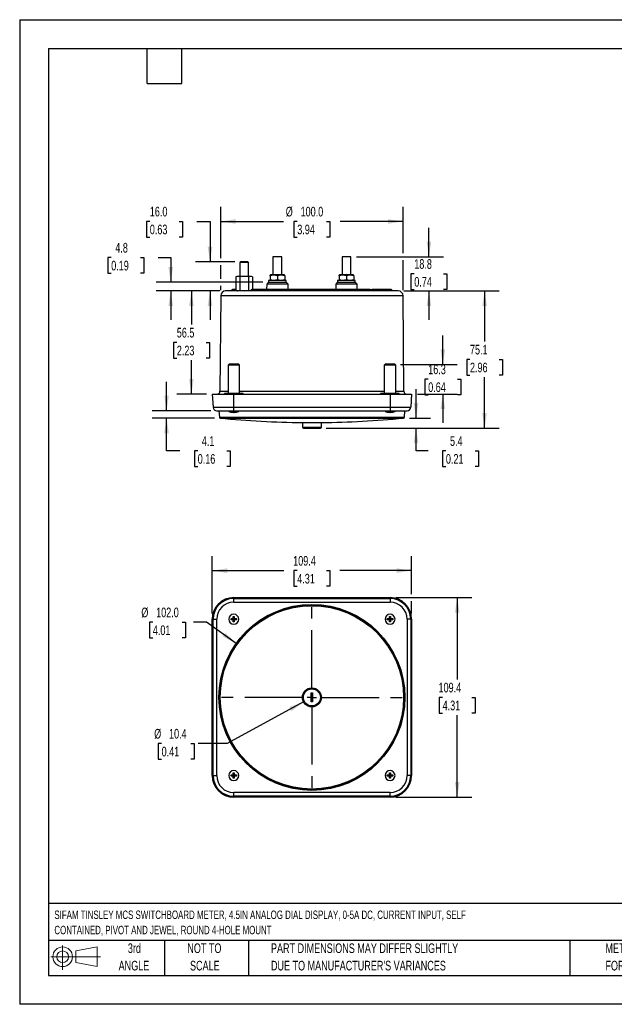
# Model space of a CAD drawing. Header units: millimetres. Extents: x 0 to 699, y 0 to 540.
# Tile 1 of 6: x 0 to 326, y 0 to 540. Entities that reach past the tile are written whole.
import ezdxf

# ---------------------------------------------------------------- set-up
doc = ezdxf.new("R2010")
doc.units = ezdxf.units.MM
doc.header["$LTSCALE"] = 2.5
doc.linetypes.add('CENTERX2', pattern=[20.32, 12.7, -2.54, 2.54, -2.54])
doc.layers.add('CENTER', color=40, linetype='CENTERX2')
doc.layers.add('SLD-DEFPOINTS', color=7, linetype='Continuous')
doc.layers.add('DIMENSIONS', color=140, linetype='Continuous', lineweight=25)
doc.layers.add('TEXT', color=140, linetype='Continuous', lineweight=25)
doc.styles.add('SLDTEXTSTYLE0', font='TXT', dxfattribs={"width": 0.7})
doc.dimstyles.new('SLDDIMSTYLE0', dxfattribs={"dimtxt": 5.39502, "dimasz": 8.255, "dimexe": 0, "dimexo": 0.0625, "dimgap": 1.348755, "dimtad": 0, "dimtih": 1, "dimtoh": 1, "dimrnd": 1e-09, "dimzin": 12, "dimdsep": 46, "dimtxsty": 'SLDTEXTSTYLE0', "dimsah": 1, "dimcen": 0.09, "dimadec": 0, "dimazin": 3, "dimtfac": 1, "dimtofl": 0, "dimtmove": 0, "dimatfit": 3, "dimfxl": 0, "dimfrac": 2, "dimtolj": 1, "dimtzin": 12, "dimarcsym": 0})
doc.dimstyles.new('SLDDIMSTYLE1', dxfattribs={"dimtxt": 5.39502, "dimasz": 8.255, "dimexe": 0, "dimexo": 0.0625, "dimgap": 1.348755, "dimtad": 0, "dimtih": 1, "dimtoh": 1, "dimrnd": 1e-09, "dimzin": 4, "dimdsep": 46, "dimtxsty": 'SLDTEXTSTYLE0', "dimsah": 1, "dimcen": 0, "dimadec": 0, "dimazin": 1, "dimtfac": 1, "dimtofl": 0, "dimtmove": 0, "dimatfit": 3, "dimfxl": 0, "dimfrac": 2, "dimtolj": 1, "dimtzin": 12, "dimarcsym": 0})
doc.dimstyles.new('SLDDIMSTYLE2', dxfattribs={"dimtxt": 5.39502, "dimasz": 8.255, "dimexe": 0, "dimexo": 0.0625, "dimgap": 1.348755, "dimtad": 0, "dimtih": 1, "dimtoh": 1, "dimrnd": 1e-09, "dimzin": 12, "dimdsep": 46, "dimtxsty": 'SLDTEXTSTYLE0', "dimsah": 1, "dimcen": 0, "dimadec": 0, "dimazin": 3, "dimtfac": 1, "dimtofl": 0, "dimtmove": 0, "dimatfit": 3, "dimfxl": 0, "dimfrac": 2, "dimtolj": 1, "dimtzin": 12, "dimarcsym": 0})
doc.dimstyles.new('SLDDIMSTYLE3', dxfattribs={"dimtxt": 5.39502, "dimasz": 8.255, "dimexe": 0, "dimexo": 0.0625, "dimgap": 1.348755, "dimtad": 0, "dimtih": 1, "dimtoh": 1, "dimrnd": 1e-09, "dimzin": 4, "dimdsep": 46, "dimtxsty": 'SLDTEXTSTYLE0', "dimsah": 1, "dimcen": 0.09, "dimadec": 0, "dimazin": 1, "dimtfac": 1, "dimtofl": 0, "dimtmove": 0, "dimatfit": 3, "dimfxl": 0, "dimfrac": 2, "dimtolj": 1, "dimtzin": 12, "dimarcsym": 0})
doc.dimstyles.new('SLDDIMSTYLE4', dxfattribs={"dimtxt": 5.39502, "dimasz": 8.255, "dimexe": 0, "dimexo": 0.0625, "dimgap": 1.348755, "dimtad": 0, "dimtih": 1, "dimtoh": 1, "dimrnd": 1e-09, "dimzin": 12, "dimdsep": 46, "dimtxsty": 'SLDTEXTSTYLE0', "dimsah": 1, "dimcen": 0.09, "dimadec": 0, "dimazin": 3, "dimtfac": 1, "dimtmove": 0, "dimatfit": 0, "dimfxl": 0, "dimfrac": 2, "dimtolj": 1, "dimtzin": 12, "dimarcsym": 0})
doc.dimstyles.new('SLDDIMSTYLE5', dxfattribs={"dimtxt": 5.39502, "dimasz": 8.255, "dimexe": 0, "dimexo": 0.0625, "dimgap": 1.348755, "dimtad": 0, "dimtih": 1, "dimtoh": 1, "dimrnd": 1e-09, "dimzin": 4, "dimdsep": 46, "dimtxsty": 'SLDTEXTSTYLE0', "dimsah": 1, "dimcen": 0.09, "dimadec": 0, "dimazin": 1, "dimtfac": 1, "dimtmove": 0, "dimatfit": 0, "dimfxl": 0, "dimfrac": 2, "dimtolj": 1, "dimtzin": 12, "dimarcsym": 0})

# ---------------------------------------------------------------- blocks, each defined once
blk = doc.blocks.new('Block11')
at = {"color": 7, "linetype": 'Continuous', "lineweight": 18}
for p, q in [((6.47, 13.28), (6.47, 0)), ((13.7, 10.42), (25.44, 12.58)), ((25.44, 12.58), (25.44, 1.83)), ((0, 7.2), (27.18, 7.2)), ((13.7, 3.99), (13.7, 10.42)), ((13.7, 3.99), (25.44, 1.83))]:
    blk.add_line(p, q, dxfattribs=at)
for radius in [5.38, 3.21]:
    blk.add_circle((6.47, 7.2), radius, dxfattribs=at)
blk = doc.blocks.new('Block12')
at = {"layer": 'SLD-DEFPOINTS'}
blk.add_blockref('Block11', (0, 0), dxfattribs=at)
blk = doc.blocks.new('SW_NOTE_0')
at = {"layer": 'TEXT', "color": 0, "linetype": 'CENTERX2', "lineweight": 18, "char_height": 4.625, "attachment_point": 1, "style": 'SLDTEXTSTYLE0'}
for s, insert in [('SIFAM TINSLEY MCS SWITCHBOARD METER, 4.5IN ANALOG DIAL DISPLAY, 0-5A DC, CURRENT INPUT, SELF', (0, 5.96)), ('CONTAINED, PIVOT AND JEWEL, ROUND 4-HOLE MOUNT', (0, -2.41))]:
    blk.add_mtext(s, dxfattribs=dict(at, insert=insert))
blk = doc.blocks.new('SW_NOTE_0_3')
at = {"layer": 'TEXT', "color": 0, "linetype": 'CENTERX2', "lineweight": 18, "char_height": 5.2917, "attachment_point": 1, "style": 'SLDTEXTSTYLE0'}
for s, insert in [('PART DIMENSIONS MAY DIFFER SLIGHTLY', (0, 6.82)), ("DUE TO MANUFACTURER'S VARIANCES", (0, -2.73))]:
    blk.add_mtext(s, dxfattribs=dict(at, insert=insert))
blk = doc.blocks.new('SW_NOTE_0_4')
at = {"layer": 'TEXT', "color": 0, "linetype": 'CENTERX2', "lineweight": 18, "char_height": 5.292, "attachment_point": 2, "style": 'SLDTEXTSTYLE0'}
for s, insert in [('NOT TO', (13.15, 6.82)), ('SCALE', (13.39, -2.73))]:
    blk.add_mtext(s, dxfattribs=dict(at, insert=insert))
blk = doc.blocks.new('SW_NOTE_0_5')
at = {"layer": 'TEXT', "color": 0, "linetype": 'CENTERX2', "lineweight": 18, "char_height": 5.292, "attachment_point": 2, "style": 'SLDTEXTSTYLE0'}
for s, insert in [('3rd', (5.79, 6.82)), ('ANGLE', (5.54, -2.73))]:
    blk.add_mtext(s, dxfattribs=dict(at, insert=insert))
blk = doc.blocks.new('SW_NOTE_0_6')
at = {"layer": 'TEXT', "color": 0, "linetype": 'CENTERX2', "lineweight": 18, "char_height": 5.2917, "attachment_point": 1, "style": 'SLDTEXTSTYLE0'}
for s, insert in [('METRIC UNITS USED', (0, 6.82)), ('FOR PART DESIGN', (0, -2.73))]:
    blk.add_mtext(s, dxfattribs=dict(at, insert=insert))
blk = doc.blocks.new('_D')
at = {"layer": 'DIMENSIONS'}
for p, q in [((105.54, 214.28), (105.54, 245.67)), ((214.94, 224.86), (214.94, 245.67)), ((105.54, 237.73), (144.91, 237.73)), ((152.22, 237.73), (150.41, 237.73)), ((150.41, 237.73), (150.41, 229.16)), ((168.25, 237.73), (170.06, 237.73)), ((170.06, 237.73), (170.06, 229.16)), ((214.94, 237.73), (175.56, 237.73)), ((150.41, 229.16), (152.22, 229.16)), ((170.06, 229.16), (168.25, 229.16)), ((214.94, 214.28), (214.94, 221.05))]:
    blk.add_line(p, q, dxfattribs=at)
for points in [[(105.54, 237.73), (113.79, 236.46), (113.79, 239)], [(214.94, 237.73), (206.68, 239), (206.68, 236.46)]]:
    blk.add_solid(points, dxfattribs=at)
at = {"layer": 'DIMENSIONS', "char_height": 5.292, "attachment_point": 1, "style": 'SLDTEXTSTYLE0'}
for s, insert in [('109.4', (149.98, 245.76)), ('4.31', (152.22, 235.98))]:
    blk.add_mtext(s, dxfattribs=dict(at, insert=insert))
blk = doc.blocks.new('_D_1')
at = {"layer": 'DIMENSIONS'}
for p, q in [((206.26, 222.95), (247.87, 222.95)), ((239.94, 222.95), (239.94, 178.04)), ((231.92, 168.25), (230.11, 168.25)), ((230.11, 168.25), (230.11, 159.68)), ((247.95, 168.25), (249.76, 168.25)), ((249.76, 168.25), (249.76, 159.68)), ((230.11, 159.68), (231.92, 159.68)), ((239.94, 113.55), (239.94, 158.47)), ((249.76, 159.68), (247.95, 159.68)), ((206.26, 113.55), (247.87, 113.55))]:
    blk.add_line(p, q, dxfattribs=at)
for points in [[(239.94, 222.95), (238.67, 214.7), (241.21, 214.7)], [(239.94, 113.55), (241.21, 121.81), (238.67, 121.81)]]:
    blk.add_solid(points, dxfattribs=at)
at = {"layer": 'DIMENSIONS', "char_height": 5.292, "attachment_point": 1, "style": 'SLDTEXTSTYLE0'}
for s, insert in [('109.4', (229.68, 176.28)), ('4.31', (231.92, 166.5))]:
    blk.add_mtext(s, dxfattribs=dict(at, insert=insert))
blk = doc.blocks.new('_D_2')
at = {"layer": 'DIMENSIONS'}
for p, q in [((73.01, 209.45), (71.2, 209.45)), ((71.2, 209.45), (71.2, 200.88)), ((89.04, 209.45), (90.86, 209.45)), ((90.86, 209.45), (90.86, 200.88)), ((102.53, 209.45), (95.36, 209.45)), ((118.74, 197.87), (102.53, 209.45)), ((71.2, 200.88), (73.01, 200.88)), ((90.86, 200.88), (89.04, 200.88))]:
    blk.add_line(p, q, dxfattribs=at)
blk.add_solid([(118.74, 197.87), (112.76, 203.7), (111.29, 201.64)], dxfattribs=at)
at = {"layer": 'DIMENSIONS', "char_height": 5.292, "attachment_point": 1, "style": 'SLDTEXTSTYLE0'}
for s, insert in [('%%c', (66.7, 217.48)), ('102.0', (74.84, 217.48)), ('4.01', (73.01, 207.7))]:
    blk.add_mtext(s, dxfattribs=dict(at, insert=insert))
blk = doc.blocks.new('_D_3')
at = {"layer": 'DIMENSIONS'}
for p, q in [((155.67, 165.76), (113.82, 142.95)), ((77.84, 142.95), (76.03, 142.95)), ((76.03, 142.95), (76.03, 134.38)), ((93.87, 142.95), (95.68, 142.95)), ((95.68, 142.95), (95.68, 134.38)), ((113.82, 142.95), (97.94, 142.95)), ((76.03, 134.38), (77.84, 134.38)), ((95.68, 134.38), (93.87, 134.38))]:
    blk.add_line(p, q, dxfattribs=at)
blk.add_solid([(155.67, 165.76), (147.81, 162.93), (149.03, 160.7)], dxfattribs=at)
at = {"layer": 'DIMENSIONS', "char_height": 5.292, "attachment_point": 1, "style": 'SLDTEXTSTYLE0'}
for s, insert in [('%%c', (73.76, 150.98)), ('10.4', (81.91, 150.98)), ('0.41', (77.84, 141.2))]:
    blk.add_mtext(s, dxfattribs=dict(at, insert=insert))
blk = doc.blocks.new('SW_CENTERMARKSYMBOL_0')
at = {"layer": 'CENTER', "color": 0}
for p, q in [((0, 5.08), (0, 52.82)), ((-5.08, 0), (-52.82, 0)), ((0, 0), (-2.54, 0)), ((0, 0), (0, 2.54)), ((0, 0), (0, -2.54)), ((0, 0), (2.54, 0)), ((5.08, 0), (52.82, 0)), ((0, -5.08), (0, -52.82))]:
    blk.add_line(p, q, dxfattribs=at)
blk = doc.blocks.new('_D_4')
at = {"layer": 'DIMENSIONS'}
for p, q in [((110.22, 408.97), (110.22, 437.1)), ((210.25, 411.74), (210.25, 437.1)), ((110.22, 429.16), (144.7, 429.16)), ((152.22, 429.16), (150.41, 429.16)), ((150.41, 429.16), (150.41, 420.59)), ((168.25, 429.16), (170.06, 429.16)), ((170.06, 429.16), (170.06, 420.59)), ((210.25, 429.16), (175.77, 429.16)), ((150.41, 420.59), (152.22, 420.59)), ((170.06, 420.59), (168.25, 420.59)), ((110.22, 397.76), (110.22, 405.16)), ((210.25, 391.55), (210.25, 407.93)), ((110.22, 391.55), (110.22, 393.95))]:
    blk.add_line(p, q, dxfattribs=at)
for points in [[(110.22, 429.16), (118.48, 427.89), (118.48, 430.43)], [(210.25, 429.16), (201.99, 430.43), (201.99, 427.89)]]:
    blk.add_solid(points, dxfattribs=at)
at = {"layer": 'DIMENSIONS', "char_height": 5.292, "attachment_point": 1, "style": 'SLDTEXTSTYLE0'}
for s, insert in [('%%c', (145.9, 437.19)), ('100.0', (154.05, 437.19)), ('3.94', (152.22, 427.41))]:
    blk.add_mtext(s, dxfattribs=dict(at, insert=insert))
blk = doc.blocks.new('_D_5')
at = {"layer": 'DIMENSIONS'}
for p, q in [((224.41, 409.83), (224.41, 425.71)), ((184.75, 409.83), (232.35, 409.83)), ((216.39, 400.45), (214.58, 400.45)), ((214.58, 400.45), (214.58, 391.88)), ((232.42, 400.45), (234.24, 400.45)), ((234.24, 400.45), (234.24, 391.88)), ((210.7, 391.07), (232.35, 391.07)), ((214.58, 391.88), (216.39, 391.88)), ((224.41, 391.07), (224.41, 375.19)), ((234.24, 391.88), (232.42, 391.88))]:
    blk.add_line(p, q, dxfattribs=at)
for points in [[(224.41, 409.83), (225.68, 418.09), (223.14, 418.09)], [(224.41, 391.07), (223.14, 382.81), (225.68, 382.81)]]:
    blk.add_solid(points, dxfattribs=at)
at = {"layer": 'DIMENSIONS', "char_height": 5.292, "attachment_point": 1, "style": 'SLDTEXTSTYLE0'}
for s, insert in [('18.8', (216.39, 408.48)), ('0.74', (216.39, 398.7))]:
    blk.add_mtext(s, dxfattribs=dict(at, insert=insert))
blk = doc.blocks.new('_D_6')
at = {"layer": 'DIMENSIONS'}
for p, q in [((210.7, 391.07), (262.87, 391.07)), ((254.94, 391.07), (254.94, 363.28)), ((246.92, 353.5), (245.11, 353.5)), ((245.11, 353.5), (245.11, 344.92)), ((262.95, 353.5), (264.76, 353.5)), ((264.76, 353.5), (264.76, 344.92)), ((245.11, 344.92), (246.92, 344.92)), ((254.94, 315.92), (254.94, 343.71)), ((264.76, 344.92), (262.95, 344.92)), ((168.09, 315.92), (262.87, 315.92))]:
    blk.add_line(p, q, dxfattribs=at)
for points in [[(254.94, 391.07), (253.67, 382.81), (256.21, 382.81)], [(254.94, 315.92), (256.21, 324.18), (253.67, 324.18)]]:
    blk.add_solid(points, dxfattribs=at)
at = {"layer": 'DIMENSIONS', "char_height": 5.292, "attachment_point": 1, "style": 'SLDTEXTSTYLE0'}
for s, insert in [('75.1', (246.92, 361.53)), ('2.96', (246.92, 351.74))]:
    blk.add_mtext(s, dxfattribs=dict(at, insert=insert))
blk = doc.blocks.new('_D_7')
at = {"layer": 'DIMENSIONS'}
for p, q in [((109.77, 391.07), (86.24, 391.07)), ((94.17, 391.07), (94.17, 372.59)), ((86.16, 362.81), (84.35, 362.81)), ((84.35, 362.81), (84.35, 354.24)), ((102.19, 362.81), (104, 362.81)), ((104, 362.81), (104, 354.24)), ((84.35, 354.24), (86.16, 354.24)), ((94.17, 334.55), (94.17, 353.03)), ((104, 354.24), (102.19, 354.24)), ((102.36, 334.55), (86.24, 334.55))]:
    blk.add_line(p, q, dxfattribs=at)
for points in [[(94.17, 391.07), (92.9, 382.81), (95.44, 382.81)], [(94.17, 334.55), (95.44, 342.81), (92.9, 342.81)]]:
    blk.add_solid(points, dxfattribs=at)
at = {"layer": 'DIMENSIONS', "char_height": 5.292, "attachment_point": 1, "style": 'SLDTEXTSTYLE0'}
for s, insert in [('56.5', (86.16, 370.84)), ('2.23', (86.16, 361.06))]:
    blk.add_mtext(s, dxfattribs=dict(at, insert=insert))
blk = doc.blocks.new('_D_8')
at = {"layer": 'DIMENSIONS'}
for p, q in [((50.2, 409.35), (48.39, 409.35)), ((48.39, 409.35), (48.39, 400.78)), ((66.23, 409.35), (68.04, 409.35)), ((68.04, 409.35), (68.04, 400.78)), ((75.95, 409.35), (82.83, 409.35)), ((82.83, 409.35), (82.83, 395.85)), ((48.39, 400.78), (50.2, 400.78)), ((68.04, 400.78), (66.23, 400.78)), ((133.25, 395.85), (74.9, 395.85)), ((109.77, 391.07), (74.9, 391.07)), ((82.83, 391.07), (82.83, 375.19))]:
    blk.add_line(p, q, dxfattribs=at)
for points in [[(82.83, 395.85), (84.1, 404.11), (81.56, 404.11)], [(82.83, 391.07), (81.56, 382.81), (84.1, 382.81)]]:
    blk.add_solid(points, dxfattribs=at)
at = {"layer": 'DIMENSIONS', "char_height": 5.292, "attachment_point": 1, "style": 'SLDTEXTSTYLE0'}
for s, insert in [('4.8', (52.44, 417.38)), ('0.19', (50.2, 407.6))]:
    blk.add_mtext(s, dxfattribs=dict(at, insert=insert))
blk = doc.blocks.new('_D_9')
at = {"layer": 'DIMENSIONS'}
for p, q in [((71.36, 429.16), (69.55, 429.16)), ((69.55, 429.16), (69.55, 420.59)), ((87.39, 429.16), (89.2, 429.16)), ((89.2, 429.16), (89.2, 420.59)), ((97.11, 429.16), (104.37, 429.16)), ((104.37, 429.16), (104.37, 407.07)), ((69.55, 420.59), (71.36, 420.59)), ((89.2, 420.59), (87.39, 420.59)), ((118.04, 407.07), (96.43, 407.07)), ((109.77, 391.07), (96.43, 391.07)), ((104.37, 391.07), (104.37, 375.19))]:
    blk.add_line(p, q, dxfattribs=at)
for points in [[(104.37, 407.07), (105.64, 415.32), (103.1, 415.32)], [(104.37, 391.07), (103.1, 382.81), (105.64, 382.81)]]:
    blk.add_solid(points, dxfattribs=at)
at = {"layer": 'DIMENSIONS', "char_height": 5.292, "attachment_point": 1, "style": 'SLDTEXTSTYLE0'}
for s, insert in [('16.0', (71.36, 437.19)), ('0.63', (71.36, 427.41))]:
    blk.add_mtext(s, dxfattribs=dict(at, insert=insert))
blk = doc.blocks.new('_D_10')
at = {"layer": 'DIMENSIONS'}
for p, q in [((232.04, 350.83), (232.04, 366.71)), ((208.86, 350.83), (239.98, 350.83)), ((224.02, 342.69), (222.21, 342.69)), ((222.21, 342.69), (222.21, 334.12)), ((240.05, 342.69), (241.87, 342.69)), ((241.87, 342.69), (241.87, 334.12)), ((218.11, 334.55), (239.98, 334.55)), ((222.21, 334.12), (224.02, 334.12)), ((232.04, 334.55), (232.04, 318.68)), ((241.87, 334.12), (240.05, 334.12))]:
    blk.add_line(p, q, dxfattribs=at)
for points in [[(232.04, 350.83), (233.31, 359.09), (230.77, 359.09)], [(232.04, 334.55), (230.77, 326.3), (233.31, 326.3)]]:
    blk.add_solid(points, dxfattribs=at)
at = {"layer": 'DIMENSIONS', "char_height": 5.292, "attachment_point": 1, "style": 'SLDTEXTSTYLE0'}
for s, insert in [('16.3', (224.02, 350.72)), ('0.64', (224.02, 340.94))]:
    blk.add_mtext(s, dxfattribs=dict(at, insert=insert))
blk = doc.blocks.new('_D_11')
at = {"layer": 'DIMENSIONS'}
for p, q in [((217.34, 321.35), (217.34, 337.22)), ((213.69, 321.35), (225.27, 321.35)), ((168.09, 315.92), (225.27, 315.92)), ((217.34, 303.38), (217.34, 315.92)), ((224.01, 303.38), (217.34, 303.38)), ((233.73, 303.38), (231.92, 303.38)), ((231.92, 303.38), (231.92, 294.81)), ((249.76, 303.38), (251.57, 303.38)), ((251.57, 303.38), (251.57, 294.81)), ((231.92, 294.81), (233.73, 294.81)), ((251.57, 294.81), (249.76, 294.81))]:
    blk.add_line(p, q, dxfattribs=at)
for points in [[(217.34, 321.35), (218.61, 329.6), (216.07, 329.6)], [(217.34, 315.92), (216.07, 307.67), (218.61, 307.67)]]:
    blk.add_solid(points, dxfattribs=at)
at = {"layer": 'DIMENSIONS', "char_height": 5.292, "attachment_point": 1, "style": 'SLDTEXTSTYLE0'}
for s, insert in [('5.4', (235.97, 311.41)), ('0.21', (233.73, 301.63))]:
    blk.add_mtext(s, dxfattribs=dict(at, insert=insert))
blk = doc.blocks.new('_D_12')
at = {"layer": 'DIMENSIONS'}
for p, q in [((80.54, 325.4), (80.54, 341.28)), ((104.87, 325.4), (72.6, 325.4)), ((106.78, 321.35), (72.6, 321.35)), ((80.54, 303.38), (80.54, 321.35)), ((87.9, 303.38), (80.54, 303.38)), ((97.62, 303.38), (95.81, 303.38)), ((95.81, 303.38), (95.81, 294.81)), ((113.65, 303.38), (115.47, 303.38)), ((115.47, 303.38), (115.47, 294.81)), ((95.81, 294.81), (97.62, 294.81)), ((115.47, 294.81), (113.65, 294.81))]:
    blk.add_line(p, q, dxfattribs=at)
for points in [[(80.54, 325.4), (81.81, 333.66), (79.27, 333.66)], [(80.54, 321.35), (79.27, 313.09), (81.81, 313.09)]]:
    blk.add_solid(points, dxfattribs=at)
at = {"layer": 'DIMENSIONS', "char_height": 5.292, "attachment_point": 1, "style": 'SLDTEXTSTYLE0'}
for s, insert in [('4.1', (99.87, 311.41)), ('0.16', (97.62, 301.63))]:
    blk.add_mtext(s, dxfattribs=dict(at, insert=insert))

msp = doc.modelspace()

# ---------------------------------------------------------------- linework, layer by layer
at = {"color": 7, "linetype": 'Continuous'}
for p, q in [((0.006, 539.757), (0.006, 0.007)), ((0.006, 539.757), (698.506, 539.757)), ((698.506, 0.007), (0.006, 0.007))]:
    msp.add_line(p, q, dxfattribs=at)
for p, q in [((121.213, 407.07), (120.713, 406.57)), ((120.713, 406.57), (120.713, 399.07)), ((125.539, 406.57), (120.713, 406.57)), ((125.039, 407.07), (121.213, 407.07)), ((125.539, 406.57), (125.039, 407.07)), ((125.539, 399.07), (125.539, 406.57)), ((138.894, 409.831), (138.894, 399.851)), ((143.72, 409.831), (138.894, 409.831)), ((143.72, 399.851), (143.72, 409.831)), ((176.75, 409.831), (176.75, 399.851)), ((181.576, 409.831), (176.75, 409.831)), ((181.576, 399.851), (181.576, 409.831)), ((137.58, 399.851), (137.28, 399.677)), ((137.28, 399.318), (137.28, 399.675)), ((145.034, 399.851), (137.58, 399.851)), ((145.334, 399.677), (145.034, 399.851)), ((145.334, 399.318), (145.334, 399.665)), ((175.436, 399.851), (175.136, 399.677)), ((175.136, 399.318), (175.136, 399.675)), ((182.89, 399.851), (175.436, 399.851)), ((183.19, 399.677), (182.89, 399.851)), ((183.19, 399.318), (183.19, 399.665)), ((119.407, 399.07), (118.507, 398.706)), ((118.507, 398.706), (118.507, 391.433)), ((123.126, 399.07), (119.407, 399.07)), ((120.817, 391.433), (120.817, 398.706)), ((126.845, 399.07), (123.126, 399.07)), ((125.435, 398.706), (125.435, 391.433)), ((127.745, 398.706), (126.845, 399.07)), ((127.745, 398.706), (127.745, 391.851)), ((135.457, 394.851), (135.431, 391.851)), ((136.457, 395.851), (135.457, 394.851)), ((147.157, 394.851), (135.457, 394.851)), ((136.427, 396.851), (136.427, 395.851)), ((145.815, 396.851), (136.427, 396.851)), ((136.427, 395.851), (145.815, 395.851)), ((137.28, 399.318), (137.28, 397.383)), ((137.28, 397.383), (137.28, 397.037)), ((137.28, 397.024), (137.58, 396.851)), ((141.307, 399.318), (141.307, 397.383)), ((145.034, 396.851), (145.334, 397.024)), ((145.334, 399.318), (145.334, 397.383)), ((145.334, 397.383), (145.334, 397.026)), ((146.187, 396.851), (145.815, 396.851)), ((145.815, 395.851), (146.187, 395.851)), ((147.157, 394.851), (146.157, 395.851)), ((146.187, 395.851), (146.187, 396.851)), ((147.183, 391.851), (147.157, 394.851)), ((173.313, 394.851), (173.287, 391.851)), ((174.313, 395.851), (173.313, 394.851)), ((185.013, 394.851), (173.313, 394.851)), ((174.283, 396.851), (174.283, 395.851)), ((183.671, 396.851), (174.283, 396.851)), ((174.283, 395.851), (183.671, 395.851)), ((175.136, 399.318), (175.136, 397.383)), ((175.136, 397.383), (175.136, 397.037)), ((175.136, 397.024), (175.436, 396.851)), ((179.163, 399.318), (179.163, 397.383)), ((182.89, 396.851), (183.19, 397.024)), ((183.19, 399.318), (183.19, 397.383)), ((183.19, 397.383), (183.19, 397.026)), ((184.043, 396.851), (183.671, 396.851)), ((183.671, 395.851), (184.043, 395.851)), ((185.013, 394.851), (184.013, 395.851)), ((184.043, 395.851), (184.043, 396.851)), ((185.039, 391.851), (185.013, 394.851)), ((207.527, 391.07), (112.944, 391.07)), ((116.231, 391.355), (116.228, 391.07)), ((118.239, 391.355), (116.231, 391.355)), ((118.507, 391.851), (116.749, 391.851)), ((118.237, 391.07), (118.239, 391.355)), ((118.701, 391.355), (118.239, 391.355)), ((118.507, 391.433), (119.407, 391.07)), ((126.719, 391.355), (126.716, 391.07)), ((127.856, 391.355), (126.719, 391.355)), ((128.224, 391.851), (127.228, 391.851)), ((127.854, 391.07), (127.856, 391.355)), ((192.615, 391.355), (127.856, 391.355)), ((192.247, 391.851), (128.224, 391.851)), ((192.247, 391.851), (193.243, 391.851)), ((192.617, 391.07), (192.615, 391.355)), ((193.752, 391.355), (192.615, 391.355)), ((197.815, 391.851), (193.366, 391.851)), ((193.754, 391.07), (193.752, 391.355)), ((193.752, 391.355), (197.774, 391.355)), ((202.231, 391.355), (197.774, 391.355)), ((197.774, 391.355), (197.774, 391.07)), ((201.754, 391.851), (197.815, 391.851)), ((203.728, 391.851), (201.754, 391.851)), ((202.234, 391.07), (202.231, 391.355)), ((204.24, 391.355), (202.231, 391.355)), ((204.242, 391.07), (204.24, 391.355)), ((110.225, 388.37), (109.846, 336.04)), ((210.246, 388.37), (110.225, 388.37)), ((210.624, 336.04), (210.246, 388.37)), ((114.785, 350.831), (114.285, 350.331)), ((114.285, 350.331), (114.285, 334.931)), ((115.452, 350.331), (114.285, 350.331)), ((115.767, 350.831), (114.785, 350.831)), ((120.585, 350.331), (115.452, 350.331)), ((120.085, 350.831), (115.767, 350.831)), ((120.585, 350.331), (120.085, 350.831)), ((120.585, 334.931), (120.585, 350.331)), ((200.385, 350.831), (199.885, 350.331)), ((199.885, 350.331), (199.885, 334.931)), ((201.052, 350.331), (199.885, 350.331)), ((201.367, 350.831), (200.385, 350.831)), ((206.185, 350.331), (201.052, 350.331)), ((205.685, 350.831), (201.367, 350.831)), ((206.185, 350.331), (205.685, 350.831)), ((206.185, 334.931), (206.185, 350.331)), ((109.846, 336.04), (114.285, 336.04)), ((112.335, 334.931), (112.335, 334.551)), ((114.224, 334.931), (112.335, 334.931)), ((122.535, 334.931), (114.224, 334.931)), ((120.585, 336.04), (199.885, 336.04)), ((122.535, 334.551), (122.535, 334.931)), ((197.935, 334.931), (197.935, 334.551)), ((199.824, 334.931), (197.935, 334.931)), ((208.135, 334.931), (199.824, 334.931)), ((206.185, 336.04), (210.624, 336.04)), ((208.135, 334.551), (208.135, 334.931)), ((105.535, 334.551), (106.045, 327.261)), ((105.535, 334.551), (117.385, 334.551)), ((117.385, 327.261), (117.385, 334.551)), ((117.385, 334.551), (203.085, 334.551)), ((203.085, 334.551), (203.085, 327.261)), ((203.085, 334.551), (214.935, 334.551)), ((214.935, 334.551), (214.426, 327.261)), ((106.045, 327.261), (117.385, 327.261)), ((108.04, 325.401), (117.385, 325.401)), ((109.258, 325.401), (109.509, 321.811)), ((114.635, 325.401), (114.635, 325.001)), ((114.635, 325.001), (117.385, 325.001)), ((115.876, 324.595), (115.882, 324.6)), ((115.882, 324.6), (117.08, 324.441)), ((117.08, 324.6), (117.691, 324.6)), ((117.08, 324.441), (117.08, 324.6)), ((117.385, 327.261), (203.085, 327.261)), ((117.385, 325.401), (117.385, 327.261)), ((117.385, 325.401), (203.085, 325.401)), ((117.385, 325.001), (117.385, 325.401)), ((117.385, 325.001), (120.135, 325.001)), ((117.691, 324.6), (117.691, 324.441)), ((118.889, 324.6), (118.895, 324.595)), ((120.135, 325.001), (120.135, 325.401)), ((200.335, 325.401), (200.335, 325.001)), ((200.335, 325.001), (203.085, 325.001)), ((201.576, 324.595), (201.582, 324.6)), ((201.582, 324.6), (202.78, 324.441)), ((202.78, 324.6), (203.391, 324.6)), ((202.78, 324.441), (202.78, 324.6)), ((203.085, 327.261), (214.426, 327.261)), ((203.085, 327.261), (203.085, 325.401)), ((203.085, 325.401), (212.43, 325.401)), ((203.085, 325.001), (203.085, 325.401)), ((203.085, 325.001), (205.835, 325.001)), ((203.391, 324.6), (203.391, 324.441)), ((204.589, 324.6), (204.595, 324.595)), ((205.835, 325.001), (205.835, 325.401)), ((210.962, 321.811), (211.213, 325.401)), ((109.509, 321.811), (210.962, 321.811)), ((109.958, 321.349), (160.235, 321.349)), ((155.034, 318.881), (155.055, 316.418)), ((155.034, 318.881), (165.437, 318.881)), ((160.235, 321.349), (210.512, 321.349)), ((165.415, 316.418), (165.437, 318.881)), ((155.055, 316.418), (165.415, 316.418)), ((155.555, 315.922), (164.915, 315.922)), ((117.385, 222.444), (117.385, 222.954)), ((117.385, 222.954), (203.085, 222.954)), ((117.385, 222.444), (203.085, 222.444)), ((117.385, 220.449), (117.385, 222.444)), ((203.085, 222.954), (203.085, 222.444)), ((203.085, 222.444), (203.085, 220.449)), ((117.385, 220.449), (203.085, 220.449)), ((105.535, 125.404), (105.535, 211.104)), ((105.535, 211.104), (106.045, 211.104)), ((106.045, 125.404), (106.045, 211.104)), ((106.045, 211.104), (108.04, 211.104)), ((108.04, 125.404), (108.04, 211.104)), ((115.876, 211.104), (115.882, 211.41)), ((115.882, 210.799), (115.876, 211.104)), ((115.882, 211.41), (117.08, 211.41)), ((117.08, 210.799), (115.882, 210.799)), ((117.08, 212.608), (117.691, 212.608)), ((117.08, 211.41), (117.08, 212.608)), ((117.691, 211.41), (117.08, 211.41)), ((117.08, 211.41), (117.08, 210.799)), ((117.08, 209.6), (117.08, 210.799)), ((117.08, 210.799), (117.691, 210.799)), ((117.691, 212.608), (117.691, 211.41)), ((117.691, 211.41), (118.889, 211.41)), ((117.691, 210.799), (117.691, 211.41)), ((117.691, 210.799), (117.691, 209.6)), ((118.889, 210.799), (117.691, 210.799)), ((118.889, 211.41), (118.895, 211.104)), ((118.895, 211.104), (118.889, 210.799)), ((201.576, 211.104), (201.582, 211.41)), ((201.582, 210.799), (201.576, 211.104)), ((201.582, 211.41), (202.78, 211.41)), ((202.78, 210.799), (201.582, 210.799)), ((202.78, 212.608), (203.391, 212.608)), ((202.78, 211.41), (202.78, 212.608)), ((203.391, 211.41), (202.78, 211.41)), ((202.78, 211.41), (202.78, 210.799)), ((202.78, 209.6), (202.78, 210.799)), ((202.78, 210.799), (203.391, 210.799)), ((203.391, 212.608), (203.391, 211.41)), ((203.391, 211.41), (204.589, 211.41)), ((203.391, 210.799), (203.391, 211.41)), ((203.391, 210.799), (203.391, 209.6)), ((204.589, 210.799), (203.391, 210.799)), ((204.589, 211.41), (204.595, 211.104)), ((204.595, 211.104), (204.589, 210.799)), ((212.43, 211.104), (212.43, 125.404)), ((214.426, 211.104), (212.43, 211.104)), ((214.426, 211.104), (214.426, 125.404)), ((214.935, 211.104), (214.426, 211.104)), ((214.935, 211.104), (214.935, 125.404)), ((117.691, 209.6), (117.08, 209.6)), ((203.391, 209.6), (202.78, 209.6)), ((159.86, 170.754), (160.61, 170.754)), ((159.86, 165.754), (159.86, 170.754)), ((160.61, 170.754), (160.61, 165.754)), ((160.61, 165.754), (159.86, 165.754)), ((105.535, 125.404), (106.045, 125.404)), ((106.045, 125.404), (108.04, 125.404)), ((115.876, 125.404), (115.882, 125.71)), ((115.882, 125.099), (115.876, 125.404)), ((115.882, 125.71), (117.08, 125.71)), ((117.08, 125.099), (115.882, 125.099)), ((117.08, 126.908), (117.691, 126.908)), ((117.08, 125.71), (117.08, 126.908)), ((117.691, 125.71), (117.08, 125.71)), ((117.08, 125.71), (117.08, 125.099)), ((117.08, 123.9), (117.08, 125.099)), ((117.08, 125.099), (117.691, 125.099)), ((117.691, 126.908), (117.691, 125.71)), ((117.691, 125.71), (118.889, 125.71)), ((117.691, 125.099), (117.691, 125.71)), ((117.691, 125.099), (117.691, 123.9)), ((118.889, 125.099), (117.691, 125.099)), ((118.889, 125.71), (118.895, 125.404)), ((118.895, 125.404), (118.889, 125.099)), ((201.576, 125.404), (201.582, 125.71)), ((201.582, 125.099), (201.576, 125.404)), ((201.582, 125.71), (202.78, 125.71)), ((202.78, 125.099), (201.582, 125.099)), ((202.78, 126.908), (203.391, 126.908)), ((202.78, 125.71), (202.78, 126.908)), ((203.391, 125.71), (202.78, 125.71)), ((202.78, 125.71), (202.78, 125.099)), ((202.78, 123.9), (202.78, 125.099)), ((202.78, 125.099), (203.391, 125.099)), ((203.391, 126.908), (203.391, 125.71)), ((203.391, 125.71), (204.589, 125.71)), ((203.391, 125.099), (203.391, 125.71)), ((203.391, 125.099), (203.391, 123.9)), ((204.589, 125.099), (203.391, 125.099)), ((204.589, 125.71), (204.595, 125.404)), ((204.595, 125.404), (204.589, 125.099)), ((214.426, 125.404), (212.43, 125.404)), ((214.935, 125.404), (214.426, 125.404)), ((117.691, 123.9), (117.08, 123.9)), ((203.391, 123.9), (202.78, 123.9)), ((203.085, 116.059), (117.385, 116.059)), ((117.385, 114.064), (117.385, 116.059)), ((203.085, 114.064), (117.385, 114.064)), ((117.385, 113.554), (117.385, 114.064)), ((203.085, 113.554), (117.385, 113.554)), ((203.085, 114.064), (203.085, 116.059)), ((203.085, 113.554), (203.085, 114.064))]:
    msp.add_line(p, q)
at = {"flags": 128}
for points in [[(126.717, 391.2), (125.798, 391.306), (125.435, 391.433)], [(117.691, 324.441), (118.552, 324.534), (118.889, 324.6)], [(203.391, 324.441), (204.252, 324.534), (204.589, 324.6)]]:
    msp.add_lwpolyline(points, dxfattribs=at)
for centre, radius in [((160.235, 168.254), 50.977), ((160.235, 168.254), 50.726), ((160.235, 168.254), 50.277), ((160.235, 168.254), 5.201), ((160.235, 168.254), 5.18), ((160.235, 168.258), 4.68)]:
    msp.add_circle(centre, radius)
for centre, radius, start, end in [((139.294, 393.755), 5.916, 70.10187, 109.89813), ((143.321, 393.755), 5.916, 70.10187, 109.89813), ((177.15, 393.755), 5.916, 70.10187, 109.89813), ((181.177, 393.755), 5.916, 70.10187, 109.89813), ((119.662, 396.082), 2.867, 66.24768, 113.75232), ((123.126, 387.933), 11.018, 77.90088, 102.09912), ((126.59, 396.082), 2.867, 66.24768, 113.75232), ((139.294, 402.946), 5.916, 250.10187, 289.89813), ((143.321, 402.946), 5.916, 250.10187, 289.89813), ((177.15, 402.946), 5.916, 250.10187, 289.89813), ((181.177, 402.946), 5.916, 250.10187, 289.89813), ((112.944, 388.351), 2.719, 90, 179.58557), ((116.731, 391.351), 0.5, 90, 179.5), ((118.741, 391.356), 0.502, 117.74787, 180.13882), ((119.662, 394.057), 2.867, 246.24768, 293.75232), ((123.126, 402.207), 11.018, 257.90088, 282.09912), ((127.219, 391.351), 0.5, 90, 179.5), ((128.301, 391.409), 0.448, 99.8915, 186.93744), ((192.17, 391.409), 0.448, 353.06256, 80.1085), ((193.252, 391.351), 0.5, 0.5, 90), ((199.327, 391.477), 1.558, 166.13678, 184.50476), ((201.743, 391.362), 0.489, 359.17765, 88.64639), ((203.74, 391.351), 0.5, 0.5, 90), ((207.527, 388.351), 2.719, 0.41443, 90), ((108.346, 336.051), 1.5, 270, 359.58557), ((212.124, 336.051), 1.5, 180.41443, 270), ((108.04, 327.401), 2, 184, 270), ((117.385, 331.307), 6.88, 246.43999, 257.33402), ((117.385, 331.307), 6.88, 282.68166, 293.56001), ((203.085, 331.307), 6.88, 246.43999, 257.33402), ((203.085, 331.307), 6.88, 282.68166, 293.56001), ((212.43, 327.401), 2, 270, 356), ((110.008, 321.846), 0.5, 184, 264.32009), ((160.235, 826.855), 508, 264.3201, 269.41334), ((160.235, 826.855), 508, 270.58666, 275.6799), ((210.463, 321.846), 0.5, 275.67991, 356), ((155.555, 316.422), 0.5, 180.5, 270), ((164.915, 316.422), 0.5, 270, 359.5), ((117.385, 211.104), 11.85, 90, 180), ((117.385, 211.104), 11.34, 90, 180), ((203.085, 211.104), 11.85, 0, 90), ((203.085, 211.104), 11.34, 0, 90), ((117.385, 211.104), 9.345, 90, 180), ((203.085, 211.104), 9.345, 0, 90), ((117.385, 211.104), 2.75, 90, 180), ((117.385, 211.104), 2.75, 180, 270), ((117.385, 211.104), 2.75, 0, 90), ((117.385, 211.104), 2.75, 270, 0), ((203.085, 211.104), 2.75, 90, 180), ((203.085, 211.104), 2.75, 180, 270), ((203.085, 211.104), 2.75, 0, 90), ((203.085, 211.104), 2.75, 270, 0), ((117.385, 125.404), 11.85, 180, 270), ((117.385, 125.404), 11.34, 180, 270), ((117.385, 125.404), 9.345, 180, 270), ((117.385, 125.404), 2.75, 90, 180), ((117.385, 125.404), 2.75, 180, 270), ((117.385, 125.404), 2.75, 0, 90), ((117.385, 125.404), 2.75, 270, 0), ((203.085, 125.404), 2.75, 90, 180), ((203.085, 125.404), 2.75, 180, 270), ((203.085, 125.404), 2.75, 0, 90), ((203.085, 125.404), 2.75, 270, 0), ((203.085, 125.404), 9.345, 270, 0), ((203.085, 125.404), 11.34, 270, 0), ((203.085, 125.404), 11.85, 270, 0)]:
    msp.add_arc(centre, radius, start, end)
at = {"layer": 'TEXT'}
for p, q in [((15.875, 523.875), (682.625, 523.875)), ((15.875, 523.875), (15.875, 15.875)), ((69.85, 504.825), (69.85, 523.875)), ((88.9, 504.825), (88.9, 523.875)), ((69.85, 504.825), (88.9, 504.825)), ((682.625, 55.315), (15.875, 55.315)), ((682.625, 34.925), (15.875, 34.925)), ((79.375, 34.925), (79.375, 15.875)), ((125.529, 34.925), (125.529, 15.875)), ((301.616, 34.925), (301.616, 15.875)), ((15.875, 15.875), (682.625, 15.875))]:
    msp.add_line(p, q, dxfattribs=at)

# ---------------------------------------------------------------- block references
at = {"layer": 'CENTER'}
msp.add_blockref('SW_CENTERMARKSYMBOL_0', (160.235, 168.254), dxfattribs=at)
at = {"layer": 'SLD-DEFPOINTS'}
msp.add_blockref('Block12', (17.095, 18.885), dxfattribs=at)
at = {"layer": 'TEXT', "linetype": 'CENTERX2', "lineweight": 18}
for name, p in [('SW_NOTE_0', (19.033, 45.44)), ('SW_NOTE_0_5', (57.118, 26.589)), ('SW_NOTE_0_4', (88.143, 26.589)), ('SW_NOTE_0_3', (137.798, 26.589)), ('SW_NOTE_0_6', (321.196, 26.589))]:
    msp.add_blockref(name, p, dxfattribs=at)

# ---------------------------------------------------------------- dimensions: what is measured, and where the dimension line sits
at = {"layer": 'DIMENSIONS'}
for base, p1, p2, angle, dimstyle, picture, middle in [((104.365, 391.07), (121.213, 407.07), (112.944, 391.07), 90, 'SLDDIMSTYLE5', '_D_9', (104.365, 429.16)), ((224.408, 391.07), (181.576, 409.831), (207.527, 391.07), 90, 'SLDDIMSTYLE4', '_D_5', (224.408, 400.451)), ((82.834, 391.07), (136.427, 395.851), (112.944, 391.07), 90, 'SLDDIMSTYLE4', '_D_8', (82.834, 409.351)), ((94.173, 334.551), (112.944, 391.07), (105.535, 334.551), 90, 'SLDDIMSTYLE0', '_D_7', (94.173, 362.81)), ((254.935, 315.922), (207.527, 391.07), (164.915, 315.922), 90, 'SLDDIMSTYLE0', '_D_6', (254.935, 353.496)), ((232.038, 350.831), (214.935, 334.551), (205.685, 350.831), 90, 'SLDDIMSTYLE4', '_D_10', (232.038, 342.691)), ((80.535, 321.349), (108.04, 325.401), (109.958, 321.349), 90, 'SLDDIMSTYLE4', '_D_12', (80.535, 303.384)), ((217.337, 321.349), (164.915, 315.922), (210.512, 321.349), 90, 'SLDDIMSTYLE4', '_D_11', (217.337, 303.384)), ((214.935, 237.732), (105.535, 211.104), (214.935, 211.104), 0, 'SLDDIMSTYLE0', '_D', (160.235, 237.732)), ((239.935, 113.554), (203.085, 222.954), (203.085, 113.554), 270, 'SLDDIMSTYLE0', '_D_1', (239.935, 168.254))]:
    dim = msp.add_linear_dim(base=base, p1=p1, p2=p2, angle=angle, dimstyle=dimstyle, dxfattribs=at)
    dim.commit()
    dim.dimension.update_dxf_attribs({"geometry": picture, "text_midpoint": middle, "dimtype": 160})
dim = msp.add_linear_dim(base=(210.246, 429.16), p1=(110.225, 388.37), p2=(210.246, 388.37), text='%%c<>', dimstyle='SLDDIMSTYLE3', dxfattribs=at)
dim.commit()
dim.dimension.update_dxf_attribs({"geometry": '_D_4', "text_midpoint": (160.235, 429.16), "dimtype": 160})
for p1, p2, dimstyle, picture, middle in [((201.726, 138.636), (118.745, 197.872), 'SLDDIMSTYLE1', '_D_2', (81.029, 209.45)), ((164.802, 170.744), (155.668, 165.765), 'SLDDIMSTYLE2', '_D_3', (85.853, 142.951))]:
    dim = msp.add_diameter_dim_2p(p1=p1, p2=p2, dimstyle=dimstyle, dxfattribs=at)
    dim.commit()
    dim.dimension.update_dxf_attribs({"geometry": picture, "text_midpoint": middle, "dimtype": 163})

doc.saveas('drawing.dxf')
